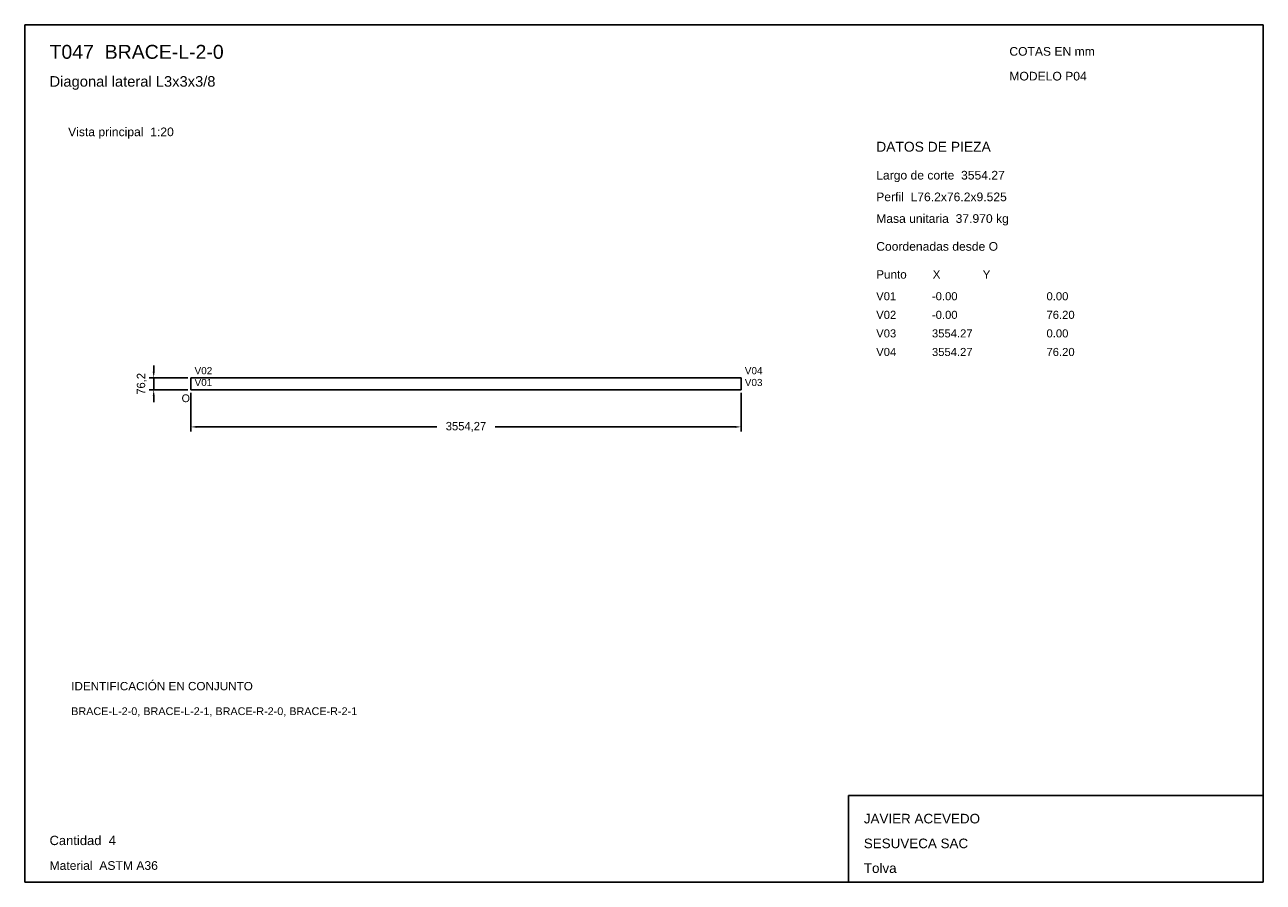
# Model space of a CAD drawing. Header units: millimetres. Extents: x 10 to 410, y 10 to 287.
import ezdxf

# ---------------------------------------------------------------- set-up
doc = ezdxf.new("R2010")
doc.units = ezdxf.units.MM
doc.styles.add('ARIAL', font='arial.ttf')
doc.dimstyles.get("Standard").update_dxf_attribs({"dimtxt": 2.5, "dimasz": 2.5, "dimexe": 1.25, "dimexo": 0.625, "dimtad": 1, "dimcen": 2.5, "dimazin": 3, "dimtfac": 1, "dimtmove": 0, "dimatfit": 3})

# ---------------------------------------------------------------- blocks, each defined once
blk = doc.blocks.new('_CLOSEDFILLED')
at = {"color": 0, "linetype": 'BYBLOCK'}
blk.add_solid([(-1, 0.16), (0, 0), (-1, -0.16)], dxfattribs=at)
blk = doc.blocks.new('*D1')
for p, q in [((63.64, 168.09), (63.64, 155.59)), ((241.36, 168.09), (241.36, 155.59)), ((65.64, 157.09), (143.05, 157.09)), ((161.95, 157.09), (239.36, 157.09))]:
    blk.add_line(p, q)
at = {"layer": 'Defpoints'}
for p in [(63.64, 169.09), (241.36, 169.09), (63.64, 157.09)]:
    blk.add_point(p, dxfattribs=at)
at = {"xscale": 2, "yscale": 2, "rotation": 180}
blk.add_blockref('_CLOSEDFILLED', (63.64, 157.09), dxfattribs=at)
at = {"xscale": 2, "yscale": 2}
blk.add_blockref('_CLOSEDFILLED', (241.36, 157.09), dxfattribs=at)
at = {"insert": (152.5, 157.09), "char_height": 2.7, "attachment_point": 5}
blk.add_mtext('3554,27', dxfattribs=at)

msp = doc.modelspace()

# ---------------------------------------------------------------- linework, layer by layer
for p, q in [((410, 287), (10, 287)), ((10, 287), (10, 10)), ((410, 10), (410, 287)), ((410, 38), (276, 38)), ((276, 38), (276, 10)), ((410, 10), (410, 38)), ((10, 10), (410, 10)), ((276, 10), (410, 10))]:
    msp.add_line(p, q)
for points in [[(63.64315, 172.905), (241.35685, 172.905), (241.35685, 172.905)], [(63.64315, 172.905), (63.64315, 169.095), (63.64315, 169.095)], [(241.35685, 172.905), (241.35685, 169.095), (241.35685, 169.095)], [(63.64315, 169.095), (241.35685, 169.095), (241.35685, 169.095)]]:
    msp.add_lwpolyline(points)

# ---------------------------------------------------------------- texts
at = {"style": 'ARIAL'}
for s, height, p in [('T047  BRACE-L-2-0', 4.5, (18, 276)), ('COTAS EN mm', 2.8, (328, 277)), ('Diagonal lateral L3x3x3/8', 3.4, (18, 267)), ('MODELO P04', 2.8, (328, 269)), ('Vista principal  1:20', 2.8, (24, 251)), ('DATOS DE PIEZA', 3.2, (285, 246)), ('Largo de corte  3554.27', 2.8, (285, 237)), ('Perfil  L76.2x76.2x9.525', 2.8, (285, 230)), ('Masa unitaria  37.970 kg', 2.8, (285, 223)), ('Coordenadas desde O', 2.8, (285, 214)), ('Punto        X             Y', 2.7, (285, 205)), ('V01', 2.6, (285, 198)), ('-0.00', 2.6, (303, 198)), ('0.00', 2.6, (340, 198)), ('V02', 2.6, (285, 192)), ('-0.00', 2.6, (303, 192)), ('76.20', 2.6, (340, 192)), ('V03', 2.6, (285, 186)), ('3554.27', 2.6, (303, 186)), ('0.00', 2.6, (340, 186)), ('V04', 2.6, (285, 180)), ('3554.27', 2.6, (303, 180)), ('76.20', 2.6, (340, 180)), ('V02', 2.3, (64.84315, 174.105)), ('V04', 2.3, (242.55685, 174.105)), ('V01', 2.3, (64.84315, 170.295)), ('V03', 2.3, (242.55685, 170.295)), ('O', 2.5, (60.64315, 165.095)), ('IDENTIFICACIÓN EN CONJUNTO', 2.7, (25, 72)), ('BRACE-L-2-0, BRACE-L-2-1, BRACE-R-2-0, BRACE-R-2-1', 2.5, (25, 64)), ('JAVIER ACEVEDO', 3.1, (281, 29)), ('Cantidad  4', 3, (18, 22)), ('SESUVECA SAC', 3.1, (281, 21)), ('Material  ASTM A36', 2.8, (18, 14)), ('Tolva', 3.1, (281, 13))]:
    msp.add_text(s, height=height, dxfattribs=at).set_placement(p)

# ---------------------------------------------------------------- dimensions: what is measured, and where the dimension line sits
msp.add_linear_dim(base=(51.64315, 169.095), p1=(63.64315, 169.095), p2=(63.64315, 172.905), angle=90, dimstyle='Standard', override={"dimtxt": 2.7, "dimasz": 2, "dimexe": 1.5, "dimexo": 1, "dimgap": 1, "dimdec": 2, "dimlfac": 20, "dimzin": 8}).render()
dim = msp.add_linear_dim(base=(63.64315, 157.095), p1=(63.64315, 169.095), p2=(241.35685, 169.095), dimstyle='Standard', override={"dimtxt": 2.7, "dimasz": 2, "dimexe": 1.5, "dimexo": 1, "dimgap": 1, "dimdec": 2, "dimlfac": 20, "dimzin": 8})
dim.commit()
dim.dimension.update_dxf_attribs({"geometry": '*D1', "text_midpoint": (152.5, 157.095)})

doc.saveas('drawing.dxf')
